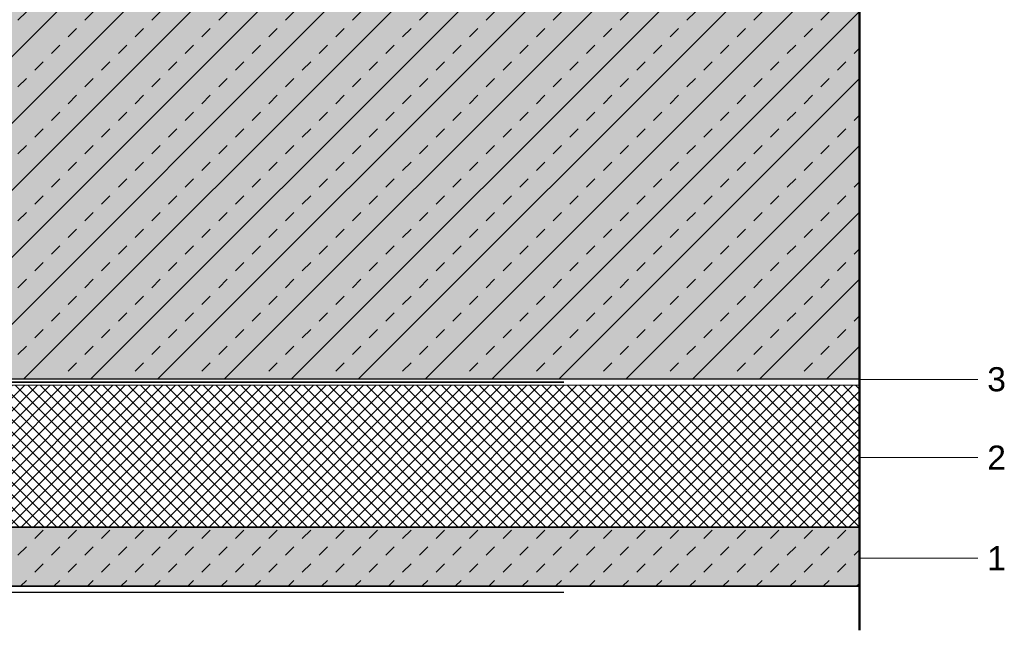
# Model space of a CAD drawing. Header units: metres. Extents: x 0.9 to 30.1, y -10.7 to 8.6.
# Tile 169 of 256: x 10.919 to 11.752, y -2.043 to -1.527. Entities that reach past the tile are written whole.
import ezdxf

# ---------------------------------------------------------------- set-up
doc = ezdxf.new("R2010")
doc.units = ezdxf.units.M
doc.linetypes.add('Dash Style-37', pattern=[2.25, 1, -1.25])
doc.layers.add('Keine', color=7, linetype='Continuous', lineweight=9)
doc.styles.add('Arial', font='arial.ttf')

msp = doc.modelspace()

# ---------------------------------------------------------------- hatches: boundary and pattern name
at = {"layer": 'Keine', "linetype": 'Continuous', "lineweight": 0, "true_color": 0xc0c0c0, "transparency": 33554687}
for points in [[(10.3794, -1.23109), (11.6294, -1.23109), (11.6294, -1.83109), (10.3794, -1.83109)], [(10.3794, -1.95609), (10.3794, -2.00609), (11.6294, -2.00609), (11.6294, -1.95609)]]:
    msp.add_hatch(color=9, dxfattribs=at).paths.add_polyline_path(points)
at = {"layer": 'Keine', "linetype": 'Continuous', "lineweight": 13, "true_color": 0x333333, "transparency": 33554687}
h = msp.add_hatch(dxfattribs=at)
h.set_pattern_fill('Stahlbeton-M1_10', color=250, style=0, pattern_type=2)
h.set_pattern_definition([(45, (0, 0), (0.02828427, -0.02828427), [0.01, -0.01])])
h.paths.add_polyline_path([(10.3794, -1.23109), (11.6294, -1.23109), (11.6294, -1.83109), (10.3794, -1.83109)])
at = {"layer": 'Keine', "linetype": 'Continuous', "lineweight": 13, "true_color": 0x4c4c4c, "transparency": 33554687}
h = msp.add_hatch(dxfattribs=at)
h.set_pattern_fill('Stahlbeton-M1_10-1', color=251, style=0, pattern_type=2)
h.set_pattern_definition([(-135, (0.012426, -0.013254), (0.02828427, -0.02828427), [])])
h.paths.add_polyline_path([(10.3794, -1.23109), (11.6294, -1.23109), (11.6294, -1.83109), (10.3794, -1.83109)])
at = {"layer": 'Keine', "linetype": 'Continuous', "lineweight": 5, "true_color": 0xb9b9b9, "transparency": 33554687}
h = msp.add_hatch(dxfattribs=at)
h.set_pattern_fill('Dämm', color=9, style=0, pattern_type=2)
h.set_pattern_definition([(-45, (0, 0), (0.005303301, 0.005303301), []), (-135, (0, 0), (0.005303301, -0.005303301), [])])
h.paths.add_polyline_path([(10.3794, -1.83609), (10.3794, -1.95609), (11.6294, -1.95609), (11.6294, -1.83609)])
at = {"layer": 'Keine', "linetype": 'Continuous', "lineweight": 13, "true_color": 0x4c4c4c, "transparency": 33554687}
h = msp.add_hatch(dxfattribs=at)
h.set_pattern_fill('unbew_ Beton-M1_10', color=251, style=0, pattern_type=2)
h.set_pattern_definition([(45, (0.014142, 0.014142), (0.02828427, -0.02828427), [0.01, -0.01]), (45, (0.014142, -0.014142), (0.02828427, -0.02828427), [0.01, -0.01])])
h.paths.add_polyline_path([(10.3794, -1.95609), (10.3794, -2.00609), (11.6294, -2.00609), (11.6294, -1.95609)])

# ---------------------------------------------------------------- linework, layer by layer
at = {"layer": 'Keine', "color": 253, "linetype": 'Continuous', "lineweight": 9, "true_color": 0xaaaaaa, "transparency": 33554687}
for p, q in [((11.7294, -1.83116), (11.6294, -1.83116)), ((11.7294, -1.89727), (11.6294, -1.89727)), ((11.7294, -1.98229), (11.6294, -1.98229))]:
    msp.add_line(p, q, dxfattribs=at)
at = {"layer": 'Keine', "color": 7, "linetype": 'Dash Style-37', "lineweight": 25, "transparency": 33554687}
msp.add_line((10.3794, -2.01109), (11.6294, -2.01109), dxfattribs=at)
at = {"layer": 'Keine', "color": 7, "linetype": 'Continuous', "lineweight": 35, "transparency": 33554687, "flags": 128}
for points in [[(10.3794, -1.23109), (11.6294, -1.23109), (11.6294, -1.83109), (10.3794, -1.83109)], [(10.3794, -1.95609), (10.3794, -2.00609), (11.6294, -2.00609), (11.6294, -1.95609)]]:
    msp.add_lwpolyline(points, close=True, dxfattribs=at)
at = {"layer": 'Keine', "color": 7, "linetype": 'Continuous', "lineweight": 9, "transparency": 33554687, "flags": 128}
msp.add_lwpolyline([(10.3794, -1.83609), (10.3794, -1.95609), (11.6294, -1.95609), (11.6294, -1.83609)], close=True, dxfattribs=at)

# ---------------------------------------------------------------- texts
at = {"layer": 'Keine', "color": 7, "transparency": 33554687, "char_height": 0.020374, "attachment_point": 6, "line_spacing_factor": 0.969122, "style": 'Arial'}
for s, insert in [('3 ', (11.75317, -1.83116)), ('2 ', (11.75317, -1.89727)), ('1 ', (11.75317, -1.98229))]:
    msp.add_mtext(s, dxfattribs=dict(at, insert=insert))

# ---------------------------------------------------------------- next in the draw order: wipeouts: each hides what was drawn before it
at = {"color": 255, "linetype": 'Continuous', "lineweight": 9, "transparency": 33554687}
msp.add_wipeout([(10.3794, -1.83109), (11.6294, -1.83109), (11.6294, -1.83609), (10.3794, -1.83609)], dxfattribs=at).dxf.layer = 'Keine'

# ---------------------------------------------------------------- next in the draw order: linework, layer by layer
at = {"layer": 'Keine', "color": 255, "lineweight": 50}
msp.add_line((11.6294, -2.04328), (11.6294, -1.03109), dxfattribs=at)
at = {"layer": 'Keine', "color": 7, "linetype": 'Dash Style-37', "lineweight": 35, "transparency": 33554687}
msp.add_line((10.3794, -1.83359), (11.6294, -1.83359), dxfattribs=at)
at = {"layer": 'Keine', "color": 7, "linetype": 'Continuous', "lineweight": 9, "transparency": 33554687, "flags": 128}
msp.add_lwpolyline([(10.3794, -1.83109), (11.6294, -1.83109), (11.6294, -1.83609), (10.3794, -1.83609)], close=True, dxfattribs=at)

doc.saveas('drawing.dxf')
